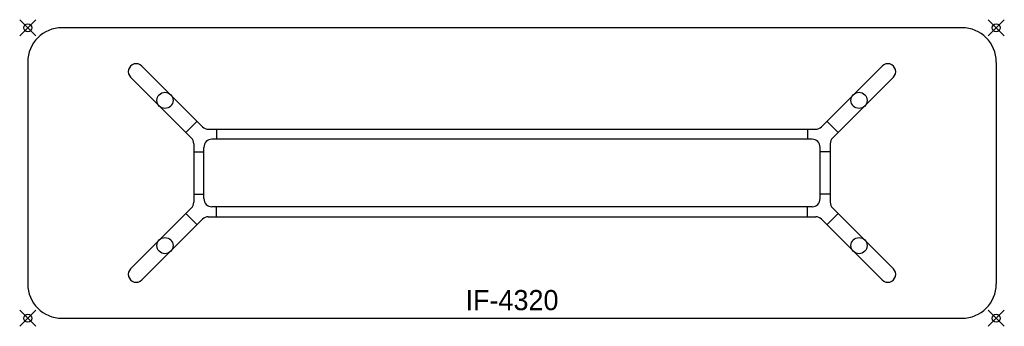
# Model space of a CAD drawing. Header units: inches. Extents: x -1 to 121, y -37 to 1.
import ezdxf
from ezdxf.enums import TextEntityAlignment as Align

# ---------------------------------------------------------------- set-up
doc = ezdxf.new("R2010")
doc.units = ezdxf.units.IN
doc.header["$PDMODE"] = 35
doc.layers.add('AFUCH-P', color=2, linetype='Continuous')
doc.layers.add('AFUCH-P-TN', color=2, linetype='Continuous')

msp = doc.modelspace()

# ---------------------------------------------------------------- linework, layer by layer
at = {"layer": 'AFUCH-P'}
for p, q in [((115.75, 0), (4.25, 0)), ((0, -4.25), (0, -31.75)), ((21.67, -12.27), (14.13, -4.74)), ((98.33, -12.27), (105.87, -4.74)), ((120, -4.25), (120, -31.75)), ((20.27, -13.67), (12.74, -6.13)), ((99.73, -13.67), (107.26, -6.13)), ((20.98, -11.59), (19.59, -12.98)), ((99.02, -11.59), (100.41, -12.98)), ((22.37, -12.57), (97.63, -12.57)), ((23.38, -12.57), (23.38, -13.82)), ((96.62, -12.57), (96.62, -13.82)), ((20.57, -14.37), (20.57, -21.63)), ((97.18, -13.82), (22.82, -13.82)), ((99.43, -14.37), (99.43, -21.63)), ((20.57, -15.38), (21.82, -15.38)), ((21.82, -21.18), (21.82, -14.82)), ((98.18, -21.18), (98.18, -14.82)), ((99.43, -15.38), (98.18, -15.38)), ((20.57, -20.63), (21.82, -20.63)), ((99.43, -20.63), (98.18, -20.63)), ((20.27, -22.33), (12.74, -29.87)), ((19.59, -23.02), (20.98, -24.41)), ((97.18, -22.18), (22.82, -22.18)), ((23.38, -23.43), (23.38, -22.18)), ((96.62, -23.43), (96.62, -22.18)), ((100.41, -23.02), (99.02, -24.41)), ((99.73, -22.33), (107.26, -29.87)), ((21.67, -23.73), (14.13, -31.26)), ((22.37, -23.43), (97.63, -23.43)), ((98.33, -23.73), (105.87, -31.26)), ((4.25, -36), (115.75, -36))]:
    msp.add_line(p, q, dxfattribs=at)
for centre in [(17, -9), (103, -9), (17, -27), (103, -27)]:
    msp.add_circle(centre, 1, dxfattribs=at)
for centre, radius, start, end in [((4.25, -4.25), 4.25, 90, 180), ((115.75, -4.25), 4.25, 0, 90), ((13.44, -5.44), 0.984, 45, 225.0009), ((106.56, -5.44), 0.984, 314.9991, 135), ((22.37, -11.57), 1, 225, 270), ((97.63, -11.57), 1, 270, 315), ((19.57, -14.37), 1, 0, 45), ((22.82, -14.82), 1, 90, 180), ((97.18, -14.82), 1, 360, 90), ((100.43, -14.37), 1, 135, 180), ((19.57, -21.63), 1, 315, 360), ((22.82, -21.18), 1, 180, 270), ((97.18, -21.18), 1, 270, 360), ((100.43, -21.63), 1, 180, 225), ((22.37, -24.43), 1, 90, 135), ((97.63, -24.43), 1, 45, 90), ((13.44, -30.56), 0.984, 134.9991, 315), ((106.56, -30.56), 0.984, 225, 45.0009), ((4.25, -31.75), 4.25, 180, 270), ((115.75, -31.75), 4.25, 270, 0)]:
    msp.add_arc(centre, radius, start, end, dxfattribs=at)
for p in [(0, 0), (120, 0), (0, -36), (120, -36)]:
    msp.add_point(p, dxfattribs=at)

# ---------------------------------------------------------------- texts
at = {"layer": 'AFUCH-P-TN'}
msp.add_text('IF-4320', height=2.5, dxfattribs=at).set_placement((60, -35), align=Align.CENTER)

doc.saveas('drawing.dxf')
